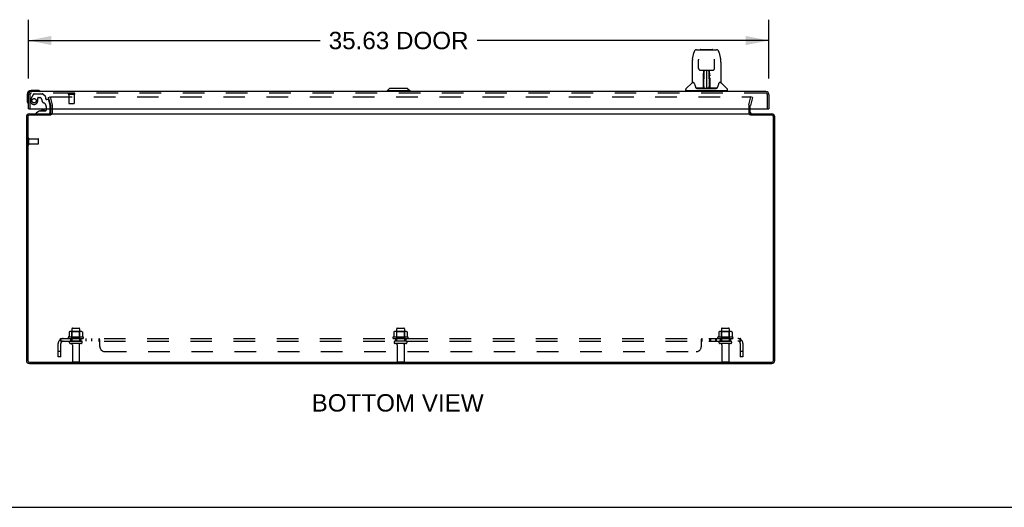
# Model space of a CAD drawing. Header units: inches. Extents: x 0 to 189, y 0 to 122.
# Tile 2 of 13: x 47 to 94, y 0 to 23. Entities that reach past the tile are written whole.
import ezdxf

# ---------------------------------------------------------------- set-up
doc = ezdxf.new("R2010")
doc.units = ezdxf.units.IN
doc.header["$LTSCALE"] = 10.388889
doc.header["$MEASUREMENT"] = 0
doc.linetypes.add('HIDDEN', pattern=[0.2, 0.1, -0.1])
doc.layers.get('0').update_dxf_attribs({"linetype": 'CONTINUOUS'})
for name, color, linetype in [('DEFAULT_2', 8, 'HIDDEN'), ('DIMENSIONS', 7, 'CONTINUOUS'), ('DOOR_ASSEMBLY', 7, 'CONTINUOUS'), ('SUBPANEL', 7, 'CONTINUOUS')]:
    doc.layers.add(name, color=color, linetype=linetype)
doc.styles.get("Standard").update_dxf_attribs({"font": 'arial.ttf'})
doc.dimstyles.new('DIMSTYLE_1', dxfattribs={"dimtxt": 0.833333, "dimasz": 1.111111, "dimexe": 0.09, "dimexo": 0.07, "dimgap": 0.0375, "dimtad": 0, "dimtih": 1, "dimtoh": 1, "dimzin": 4, "dimdsep": 46, "dimtxsty": 'Standard', "dimblk": '_FILLED', "dimblk1": '_FILLED', "dimblk2": '_FILLED', "dimcen": 0.09, "dimadec": 3, "dimazin": 1, "dimtfac": 1, "dimtdec": 3, "dimtofl": 0, "dimtmove": 0, "dimatfit": 3, "dimldrblk": '_FILLED', "dimfxl": 0, "dimtolj": 1, "dimtzin": 4, "dimarcsym": 0})

# ---------------------------------------------------------------- blocks, each defined once
blk = doc.blocks.new('_FILLED')
at = {"color": 0, "linetype": 'ByBlock'}
blk.add_solid([(0, 0), (-1, 0.2), (-1, -0.2)], dxfattribs=at)
blk = doc.blocks.new('*D6')
at = {"layer": 'DIMENSIONS', "color": 2, "linetype": 'Continuous'}
for p, q in [((47.495, 20.609), (47.495, 23.432)), ((83.12, 20.609), (83.12, 23.432)), ((47.495, 22.432), (61.53, 22.432)), ((83.12, 22.432), (69.086, 22.432))]:
    blk.add_line(p, q, dxfattribs=at)
at = {"layer": 'DIMENSIONS', "color": 2, "linetype": 'Continuous', "xscale": 1.1111111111, "yscale": 1.1111111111, "zscale": 1.1111111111, "rotation": 180}
blk.add_blockref('_FILLED', (47.495, 22.432), dxfattribs=at)
at = {"layer": 'DIMENSIONS', "color": 2, "linetype": 'Continuous', "xscale": 1.1111111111, "yscale": 1.1111111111, "zscale": 1.1111111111}
blk.add_blockref('_FILLED', (83.12, 22.432), dxfattribs=at)
at = {"layer": 'DIMENSIONS', "color": 2, "linetype": 'Continuous', "insert": (65.308, 22.849), "char_height": 0.8333, "width": 6.72243, "attachment_point": 2, "line_spacing_factor": 0.9}
blk.add_mtext('35.63 DOOR', dxfattribs=at)

msp = doc.modelspace()

# ---------------------------------------------------------------- linework, layer by layer
at = {"color": 3, "linetype": 'Continuous'}
for p, q in [((48.576, 18.978), (48.576, 19.151)), ((82.226, 18.978), (82.226, 19.151)), ((47.401, 18.763), (47.401, 7.053)), ((47.464, 18.765), (47.464, 7.051)), ((48.573, 18.845), (47.544, 18.845)), ((47.546, 18.908), (48.576, 18.908)), ((48.603, 18.908), (82.199, 18.908)), ((82.226, 18.908), (83.256, 18.908)), ((83.258, 18.845), (82.229, 18.845)), ((83.338, 7.051), (83.338, 18.765)), ((83.401, 7.053), (83.401, 18.763)), ((47.544, 6.971), (83.258, 6.971)), ((47.546, 6.908), (83.256, 6.908))]:
    msp.add_line(p, q, dxfattribs=at)
at = {"color": 7, "linetype": 'Continuous'}
for p, q in [((82.226, 18.847), (82.226, 18.908)), ((0, 0), (188.889, 0))]:
    msp.add_line(p, q, dxfattribs=at)
at = {"color": 3, "linetype": 'Continuous'}
for centre, radius, start, end in [((48.506, 18.978), 0.07, 273.8761, 360), ((82.296, 18.978), 0.07, 180, 266.1239), ((47.546, 18.763), 0.145, 90, 180), ((47.544, 18.765), 0.08, 90, 180), ((83.256, 18.763), 0.145, 0, 90), ((83.258, 18.765), 0.08, 0, 90), ((47.546, 7.053), 0.145, 180, 270), ((47.544, 7.051), 0.08, 180, 270), ((83.256, 7.053), 0.145, 270, 360), ((83.258, 7.051), 0.08, 270, 360)]:
    msp.add_arc(centre, radius, start, end, dxfattribs=at)
at = {"layer": 'DEFAULT_2', "color": 8, "linetype": 'HIDDEN'}
for p, q in [((48.471, 19.701), (48.544, 19.721)), ((48.574, 19.317), (48.471, 19.701)), ((48.544, 19.721), (48.647, 19.336)), ((48.567, 19.721), (82.235, 19.721)), ((82.155, 19.336), (82.258, 19.721)), ((82.33, 19.701), (82.227, 19.317)), ((82.33, 19.701), (82.258, 19.721)), ((48.576, 19.151), (48.576, 19.306)), ((48.651, 18.978), (48.651, 19.306)), ((82.151, 19.306), (82.151, 18.978)), ((82.226, 19.151), (82.226, 19.306)), ((47.476, 17.441), (47.476, 17.725)), ((47.519, 17.441), (47.519, 17.725)), ((47.519, 17.707), (47.966, 17.707)), ((47.976, 17.469), (47.976, 17.697)), ((47.519, 17.459), (47.966, 17.459)), ((49.588, 8.578), (49.588, 7.983)), ((49.618, 8.608), (49.933, 8.608)), ((49.963, 8.578), (49.963, 7.983)), ((65.213, 8.578), (65.213, 7.983)), ((65.243, 8.608), (65.558, 8.608)), ((65.588, 8.578), (65.588, 7.983)), ((80.838, 8.578), (80.838, 7.983)), ((80.868, 8.608), (81.183, 8.608)), ((81.213, 8.578), (81.213, 7.983)), ((50.132, 8.178), (49.42, 8.178)), ((49.442, 8.108), (50.11, 8.108)), ((49.457, 8.423), (49.457, 8.205)), ((50.031, 8.444), (49.52, 8.444)), ((49.592, 8.424), (49.572, 8.444)), ((49.592, 8.128), (49.572, 8.108)), ((49.592, 8.128), (49.592, 8.424)), ((49.959, 8.424), (49.592, 8.424)), ((49.959, 8.128), (49.592, 8.128)), ((49.959, 8.424), (49.979, 8.444)), ((49.959, 8.128), (49.959, 8.424)), ((49.959, 8.128), (49.979, 8.108)), ((50.095, 8.423), (50.095, 8.205)), ((65.757, 8.178), (65.045, 8.178)), ((65.067, 8.108), (65.735, 8.108)), ((65.082, 8.423), (65.082, 8.205)), ((65.656, 8.444), (65.145, 8.444)), ((65.217, 8.424), (65.197, 8.444)), ((65.217, 8.128), (65.197, 8.108)), ((65.584, 8.424), (65.217, 8.424)), ((65.217, 8.128), (65.217, 8.424)), ((65.584, 8.128), (65.217, 8.128)), ((65.584, 8.424), (65.604, 8.444)), ((65.584, 8.128), (65.584, 8.424)), ((65.584, 8.128), (65.604, 8.108)), ((65.72, 8.423), (65.72, 8.205)), ((81.382, 8.178), (80.67, 8.178)), ((80.692, 8.108), (81.36, 8.108)), ((80.707, 8.423), (80.707, 8.205)), ((81.281, 8.444), (80.77, 8.444)), ((80.842, 8.424), (80.822, 8.444)), ((80.842, 8.128), (80.822, 8.108)), ((81.209, 8.424), (80.842, 8.424)), ((80.842, 8.128), (80.842, 8.424)), ((81.209, 8.128), (80.842, 8.128)), ((81.209, 8.424), (81.229, 8.444)), ((81.209, 8.128), (81.209, 8.424)), ((81.209, 8.128), (81.229, 8.108)), ((81.345, 8.423), (81.345, 8.205)), ((50.033, 7.983), (49.518, 7.983)), ((50.033, 7.873), (49.518, 7.873)), ((49.611, 7.811), (49.611, 7.013)), ((49.941, 7.811), (49.941, 7.013)), ((65.658, 7.983), (65.143, 7.983)), ((65.658, 7.873), (65.143, 7.873)), ((65.236, 7.811), (65.236, 7.013)), ((65.566, 7.811), (65.566, 7.013)), ((81.283, 7.983), (80.768, 7.983)), ((81.283, 7.873), (80.768, 7.873)), ((80.861, 7.811), (80.861, 7.013)), ((81.191, 7.811), (81.191, 7.013)), ((49.641, 6.983), (49.911, 6.983)), ((65.266, 6.983), (65.536, 6.983)), ((80.891, 6.983), (81.161, 6.983))]:
    msp.add_line(p, q, dxfattribs=at)
for points in [[(48.552, 19.706), (48.552, 19.707), (48.552, 19.708), (48.552, 19.71), (48.553, 19.711), (48.553, 19.712), (48.554, 19.714), (48.555, 19.715), (48.556, 19.716), (48.557, 19.717), (48.558, 19.718), (48.56, 19.719), (48.561, 19.719), (48.562, 19.72), (48.564, 19.72), (48.565, 19.72), (48.567, 19.721)], [(48.552, 19.703), (48.552, 19.704), (48.552, 19.705), (48.552, 19.706)], [(82.235, 19.721), (82.236, 19.72), (82.238, 19.72), (82.239, 19.72), (82.241, 19.719), (82.242, 19.719), (82.243, 19.718), (82.244, 19.717), (82.245, 19.716), (82.246, 19.715), (82.247, 19.714), (82.248, 19.712), (82.249, 19.711), (82.249, 19.71), (82.249, 19.708), (82.25, 19.707), (82.25, 19.706)], [(82.25, 19.706), (82.25, 19.705), (82.249, 19.704), (82.249, 19.703)], [(49.457, 8.205), (49.457, 8.203), (49.457, 8.202), (49.456, 8.201), (49.456, 8.2), (49.456, 8.2), (49.455, 8.199), (49.455, 8.199), (49.455, 8.198), (49.454, 8.198), (49.454, 8.197), (49.454, 8.197), (49.453, 8.197), (49.453, 8.197), (49.453, 8.196), (49.452, 8.196), (49.452, 8.196), (49.452, 8.196), (49.452, 8.196)], [(49.463, 8.432), (49.461, 8.431), (49.46, 8.43), (49.459, 8.429), (49.458, 8.427), (49.457, 8.426), (49.457, 8.424), (49.457, 8.423)], [(50.089, 8.432), (50.09, 8.431), (50.091, 8.43), (50.093, 8.429), (50.094, 8.427), (50.094, 8.426), (50.095, 8.424), (50.095, 8.423)], [(50.1, 8.196), (50.1, 8.196), (50.099, 8.196), (50.099, 8.196), (50.099, 8.196), (50.099, 8.197), (50.098, 8.197), (50.098, 8.197), (50.098, 8.197), (50.097, 8.198), (50.097, 8.198), (50.097, 8.199), (50.096, 8.199), (50.096, 8.2), (50.096, 8.2), (50.095, 8.201), (50.095, 8.202), (50.095, 8.203), (50.095, 8.205)], [(65.082, 8.205), (65.082, 8.203), (65.082, 8.202), (65.081, 8.201), (65.081, 8.2), (65.081, 8.2), (65.08, 8.199), (65.08, 8.199), (65.08, 8.198), (65.079, 8.198), (65.079, 8.197), (65.079, 8.197), (65.078, 8.197), (65.078, 8.197), (65.078, 8.196), (65.077, 8.196), (65.077, 8.196), (65.077, 8.196), (65.077, 8.196)], [(65.088, 8.432), (65.086, 8.431), (65.085, 8.43), (65.084, 8.429), (65.083, 8.427), (65.082, 8.426), (65.082, 8.424), (65.082, 8.423)], [(65.714, 8.432), (65.715, 8.431), (65.716, 8.43), (65.718, 8.429), (65.719, 8.427), (65.719, 8.426), (65.72, 8.424), (65.72, 8.423)], [(65.725, 8.196), (65.725, 8.196), (65.724, 8.196), (65.724, 8.196), (65.724, 8.196), (65.724, 8.197), (65.723, 8.197), (65.723, 8.197), (65.723, 8.197), (65.722, 8.198), (65.722, 8.198), (65.722, 8.199), (65.721, 8.199), (65.721, 8.2), (65.721, 8.2), (65.72, 8.201), (65.72, 8.202), (65.72, 8.203), (65.72, 8.205)], [(80.707, 8.205), (80.707, 8.203), (80.707, 8.202), (80.706, 8.201), (80.706, 8.2), (80.706, 8.2), (80.705, 8.199), (80.705, 8.199), (80.705, 8.198), (80.704, 8.198), (80.704, 8.197), (80.704, 8.197), (80.703, 8.197), (80.703, 8.197), (80.703, 8.196), (80.702, 8.196), (80.702, 8.196), (80.702, 8.196), (80.702, 8.196)], [(80.713, 8.432), (80.711, 8.431), (80.71, 8.43), (80.709, 8.429), (80.708, 8.427), (80.707, 8.426), (80.707, 8.424), (80.707, 8.423)], [(81.339, 8.432), (81.34, 8.431), (81.341, 8.43), (81.343, 8.429), (81.344, 8.427), (81.344, 8.426), (81.345, 8.424), (81.345, 8.423)], [(81.35, 8.196), (81.35, 8.196), (81.349, 8.196), (81.349, 8.196), (81.349, 8.196), (81.349, 8.197), (81.348, 8.197), (81.348, 8.197), (81.348, 8.197), (81.347, 8.198), (81.347, 8.198), (81.347, 8.199), (81.346, 8.199), (81.346, 8.2), (81.346, 8.2), (81.345, 8.201), (81.345, 8.202), (81.345, 8.203), (81.345, 8.205)]]:
    msp.add_lwpolyline(points, dxfattribs=at)
for centre, radius, start, end in [((48.536, 19.306), 0.04, 0, 15), ((48.506, 18.978), 0.145, 308.7549, 360), ((48.536, 19.306), 0.115, 0, 15), ((82.266, 19.306), 0.115, 165, 180), ((82.296, 18.978), 0.145, 180, 231.2451), ((82.266, 19.306), 0.04, 165, 180), ((47.497, 17.725), 0.0215, 360, 180), ((47.966, 17.697), 0.01, 360, 90), ((47.497, 17.441), 0.0215, 180, 0), ((47.966, 17.469), 0.01, 270, 0), ((49.618, 8.578), 0.03, 90, 180), ((49.933, 8.578), 0.03, 0, 90), ((65.243, 8.578), 0.03, 90, 180), ((65.558, 8.578), 0.03, 0, 90), ((80.868, 8.578), 0.03, 90, 180), ((81.183, 8.578), 0.03, 0, 90), ((49.442, 8.146), 0.0384, 124.4497, 270), ((49.776, 7.578), 0.698, 117.6814, 120.6631), ((49.52, 8.303), 0.141, 90, 113.95), ((50.031, 8.303), 0.141, 66.05, 90), ((49.776, 7.578), 0.698, 59.3369, 62.3186), ((50.11, 8.146), 0.0384, 270, 55.5503), ((65.067, 8.146), 0.0384, 124.4497, 270), ((65.401, 7.578), 0.698, 117.6814, 120.6631), ((65.145, 8.303), 0.141, 90, 113.95), ((65.656, 8.303), 0.141, 66.05, 90), ((65.401, 7.578), 0.698, 59.3369, 62.3186), ((65.735, 8.146), 0.0384, 270, 55.5503), ((80.692, 8.146), 0.0384, 124.4497, 270), ((81.026, 7.578), 0.698, 117.6814, 120.6631), ((80.77, 8.303), 0.141, 90, 113.95), ((81.281, 8.303), 0.141, 66.05, 90), ((81.026, 7.578), 0.698, 59.3369, 62.3186), ((81.36, 8.146), 0.0384, 270, 55.5503), ((49.518, 7.928), 0.055, 90, 270), ((49.548, 7.811), 0.0625, 0, 90), ((50.003, 7.811), 0.0625, 90, 180), ((50.033, 7.928), 0.055, 270, 90), ((65.143, 7.928), 0.055, 90, 270), ((65.173, 7.811), 0.0625, 0, 90), ((65.628, 7.811), 0.0625, 90, 180), ((65.658, 7.928), 0.055, 270, 90), ((80.768, 7.928), 0.055, 90, 270), ((80.798, 7.811), 0.0625, 0, 90), ((81.253, 7.811), 0.0625, 90, 180), ((81.283, 7.928), 0.055, 270, 90), ((49.641, 7.013), 0.03, 180, 270), ((49.911, 7.013), 0.03, 270, 360), ((65.266, 7.013), 0.03, 180, 270), ((65.536, 7.013), 0.03, 270, 360), ((80.891, 7.013), 0.03, 180, 270), ((81.161, 7.013), 0.03, 270, 360)]:
    msp.add_arc(centre, radius, start, end, dxfattribs=at)
at = {"layer": 'DOOR_ASSEMBLY', "color": 7, "linetype": 'Continuous'}
for p, q in [((79.446, 21.532), (79.511, 21.837)), ((79.511, 21.837), (79.511, 21.837)), ((79.636, 21.992), (80.605, 21.992)), ((79.827, 21.999), (80.414, 21.999)), ((80.729, 21.837), (80.794, 21.532)), ((79.431, 21.388), (79.431, 20.425)), ((79.431, 21.388), (79.431, 21.388)), ((79.732, 21.527), (79.733, 21.523)), ((79.733, 21.523), (79.733, 21.519)), ((79.733, 21.519), (79.733, 21.513)), ((79.733, 21.513), (79.733, 21.503)), ((79.74, 21.085), (79.733, 21.503)), ((80.5, 21.085), (80.508, 21.505)), ((80.508, 21.514), (80.508, 21.519)), ((80.508, 21.505), (80.508, 21.514)), ((80.809, 21.388), (80.809, 20.425)), ((79.82, 21.007), (79.881, 21.007)), ((79.921, 21.008), (80.319, 21.008)), ((79.981, 21.008), (79.978, 20.654)), ((79.978, 20.843), (79.978, 20.807)), ((79.983, 20.149), (79.998, 21.008)), ((80.006, 21.008), (80.006, 21.004)), ((80.006, 21.004), (80.006, 20.955)), ((80.12, 21.008), (80.12, 20.137)), ((80.235, 20.955), (80.234, 21.008)), ((80.258, 20.149), (80.243, 21.008)), ((80.263, 20.654), (80.26, 21.008)), ((80.36, 21.007), (80.42, 21.007)), ((79.423, 20.4), (79.128, 20.106)), ((79.5, 20.417), (79.439, 20.417)), ((79.444, 20.409), (79.505, 20.409)), ((79.503, 20.413), (79.503, 20.413)), ((79.966, 20.161), (79.969, 20.482)), ((79.976, 20.456), (79.969, 20.456)), ((79.97, 20.804), (79.97, 20.838)), ((79.97, 20.767), (79.97, 20.804)), ((79.97, 20.729), (79.97, 20.767)), ((79.973, 20.161), (79.976, 20.456)), ((79.977, 20.654), (79.978, 20.729)), ((79.978, 20.654), (79.977, 20.633)), ((79.977, 20.633), (79.977, 20.625)), ((79.977, 20.625), (79.979, 20.625)), ((79.978, 20.807), (79.978, 20.769)), ((79.978, 20.769), (79.978, 20.729)), ((79.979, 20.625), (79.978, 20.549)), ((79.978, 20.549), (79.978, 20.549)), ((79.978, 20.538), (79.978, 20.549)), ((79.981, 20.541), (79.978, 20.541)), ((79.978, 20.539), (79.987, 20.539)), ((79.978, 20.533), (79.978, 20.538)), ((79.978, 20.531), (79.978, 20.533)), ((79.978, 20.53), (79.978, 20.531)), ((79.978, 20.531), (79.978, 20.531)), ((79.978, 20.53), (79.978, 20.53)), ((79.994, 20.77), (79.979, 20.77)), ((79.979, 20.765), (79.993, 20.765)), ((79.979, 20.294), (79.979, 20.529)), ((80.262, 20.77), (80.247, 20.77)), ((80.247, 20.765), (80.262, 20.765)), ((80.254, 20.539), (80.262, 20.539)), ((80.262, 20.541), (80.26, 20.541)), ((80.261, 20.625), (80.262, 20.549)), ((80.262, 20.549), (80.262, 20.547)), ((80.262, 20.547), (80.262, 20.535)), ((80.262, 20.535), (80.262, 20.532)), ((80.262, 20.532), (80.262, 20.531)), ((80.262, 20.294), (80.262, 20.529)), ((80.263, 20.749), (80.263, 20.788)), ((80.264, 20.654), (80.263, 20.749)), ((80.263, 20.633), (80.263, 20.654)), ((80.263, 20.625), (80.263, 20.633)), ((80.264, 20.635), (80.264, 20.644)), ((80.264, 20.606), (80.264, 20.635)), ((80.27, 20.804), (80.271, 20.767)), ((80.271, 20.767), (80.271, 20.729)), ((80.733, 20.406), (80.737, 20.413)), ((80.735, 20.409), (80.797, 20.409)), ((80.737, 20.413), (80.737, 20.413)), ((80.801, 20.417), (80.741, 20.417)), ((80.741, 20.417), (80.741, 20.417)), ((80.818, 20.4), (81.113, 20.106)), ((47.925, 20.036), (47.635, 20.036)), ((47.963, 20.033), (47.925, 20.036)), ((64.875, 20.133), (64.757, 20.015)), ((64.757, 20.015), (64.757, 19.976)), ((65.859, 20.015), (64.757, 20.015)), ((65.741, 20.133), (64.875, 20.133)), ((65.741, 20.133), (65.859, 20.015)), ((65.859, 20.015), (65.859, 19.976)), ((79.116, 20.023), (79.116, 20.078)), ((81.116, 20.015), (79.124, 20.015)), ((79.175, 20.015), (79.175, 19.976)), ((79.967, 20.141), (79.634, 20.141)), ((79.656, 20.133), (80.585, 20.133)), ((79.969, 20.141), (79.967, 20.141)), ((79.972, 20.143), (79.972, 20.141)), ((79.976, 20.179), (79.977, 20.202)), ((79.976, 20.163), (79.976, 20.179)), ((79.976, 20.173), (79.977, 20.149)), ((79.976, 20.156), (79.976, 20.163)), ((79.976, 20.154), (79.976, 20.156)), ((79.976, 20.153), (79.976, 20.154)), ((79.976, 20.152), (79.976, 20.153)), ((79.976, 20.151), (79.976, 20.152)), ((79.977, 20.202), (79.979, 20.294)), ((79.982, 20.138), (79.986, 20.135)), ((79.993, 20.216), (79.984, 20.216)), ((79.986, 20.141), (79.985, 20.141)), ((79.993, 20.216), (79.991, 20.14)), ((79.991, 20.14), (80.12, 20.137)), ((80.249, 20.14), (80.12, 20.137)), ((80.257, 20.216), (80.248, 20.216)), ((80.249, 20.14), (80.248, 20.216)), ((80.256, 20.141), (80.254, 20.141)), ((80.262, 20.294), (80.264, 20.202)), ((80.264, 20.202), (80.264, 20.199)), ((80.264, 20.199), (80.264, 20.177)), ((80.264, 20.177), (80.264, 20.162)), ((80.264, 20.149), (80.264, 20.173)), ((80.264, 20.162), (80.265, 20.16)), ((80.264, 20.149), (80.264, 20.147)), ((80.265, 20.16), (80.265, 20.157)), ((80.265, 20.157), (80.265, 20.155)), ((80.265, 20.155), (80.265, 20.153)), ((80.265, 20.153), (80.265, 20.152)), ((80.265, 20.152), (80.265, 20.151)), ((80.265, 20.151), (80.265, 20.151)), ((80.268, 20.143), (80.269, 20.143)), ((80.268, 20.141), (80.268, 20.143)), ((80.27, 20.136), (80.271, 20.137)), ((80.606, 20.141), (80.273, 20.141)), ((81.065, 20.015), (81.065, 19.976)), ((81.124, 20.023), (81.124, 20.078)), ((47.435, 19.836), (47.435, 19.547)), ((47.435, 19.547), (47.438, 19.509)), ((47.523, 19.151), (47.495, 19.151)), ((48.039, 19.046), (47.869, 18.947)), ((47.869, 18.908), (47.869, 18.947)), ((48.039, 19.046), (48.321, 19.046)), ((48.203, 19.063), (48.133, 19.063)), ((48.273, 19.063), (48.203, 19.063)), ((48.203, 19.063), (48.203, 19.063)), ((48.353, 19.151), (48.353, 19.078)), ((48.538, 18.987), (48.538, 19.151)), ((83.092, 19.151), (83.12, 19.151))]:
    msp.add_line(p, q, dxfattribs=at)
at = {"layer": 'DOOR_ASSEMBLY', "color": 3, "linetype": 'Continuous'}
for p, q in [((82.975, 19.976), (47.64, 19.976)), ((47.495, 19.151), (47.495, 19.831)), ((83.12, 19.831), (83.12, 19.151)), ((47.523, 19.151), (83.092, 19.151))]:
    msp.add_line(p, q, dxfattribs=at)
at = {"layer": 'DOOR_ASSEMBLY', "color": 8, "linetype": 'HIDDEN'}
for p, q in [((82.975, 19.901), (47.64, 19.901)), ((47.57, 19.831), (47.57, 19.151)), ((47.747, 19.852), (47.617, 19.627)), ((47.782, 19.872), (48.167, 19.872)), ((47.947, 19.538), (47.947, 19.671)), ((47.963, 19.687), (48.047, 19.687)), ((48.317, 19.739), (48.196, 19.861)), ((48.321, 19.728), (48.321, 19.656)), ((48.434, 19.597), (48.381, 19.597)), ((48.464, 19.574), (48.534, 19.314)), ((49.428, 19.858), (49.712, 19.858)), ((49.446, 19.858), (49.446, 19.411)), ((49.694, 19.858), (49.694, 19.411)), ((83.045, 19.151), (83.045, 19.831)), ((48.353, 19.259), (48.353, 19.151)), ((48.538, 19.151), (48.538, 19.282)), ((49.456, 19.401), (49.684, 19.401)), ((47.869, 18.908), (48.459, 18.908))]:
    msp.add_line(p, q, dxfattribs=at)
at = {"layer": 'DOOR_ASSEMBLY', "color": 7, "linetype": 'Continuous'}
for points in [[(79.636, 21.992), (79.632, 21.992), (79.619, 21.99), (79.606, 21.987), (79.594, 21.982), (79.582, 21.975), (79.572, 21.967), (79.563, 21.958), (79.555, 21.948), (79.548, 21.938), (79.541, 21.926), (79.535, 21.914), (79.529, 21.9), (79.524, 21.885), (79.519, 21.869), (79.514, 21.85), (79.511, 21.837)], [(80.729, 21.837), (80.726, 21.85), (80.721, 21.869), (80.716, 21.886), (80.711, 21.901), (80.705, 21.914), (80.699, 21.927), (80.693, 21.938), (80.685, 21.949), (80.677, 21.959), (80.668, 21.967), (80.658, 21.975), (80.646, 21.982), (80.634, 21.987), (80.621, 21.99), (80.608, 21.992), (80.605, 21.992)], [(79.446, 21.532), (79.441, 21.501), (79.435, 21.461), (79.432, 21.422), (79.431, 21.388)], [(79.732, 21.531), (79.732, 21.531), (79.732, 21.531), (79.732, 21.53), (79.732, 21.53), (79.732, 21.529), (79.732, 21.527)], [(80.508, 21.519), (80.508, 21.524), (80.508, 21.526), (80.508, 21.527), (80.508, 21.529), (80.508, 21.53), (80.508, 21.531), (80.508, 21.531)], [(80.809, 21.388), (80.808, 21.422), (80.805, 21.462), (80.8, 21.502), (80.794, 21.532)], [(79.74, 21.085), (79.741, 21.078), (79.743, 21.068), (79.746, 21.057), (79.751, 21.047), (79.757, 21.038), (79.765, 21.029), (79.774, 21.022), (79.783, 21.016), (79.793, 21.012), (79.804, 21.009), (79.815, 21.008), (79.819, 21.007)], [(79.881, 21.007), (79.89, 21.008), (79.901, 21.008), (79.912, 21.008), (79.921, 21.008)], [(79.978, 20.874), (79.978, 20.872), (79.977, 20.871), (79.976, 20.87), (79.974, 20.869), (79.972, 20.868), (79.97, 20.868)], [(79.97, 20.838), (79.97, 20.854), (79.97, 20.868)], [(79.978, 20.874), (79.978, 20.859), (79.978, 20.843)], [(80.263, 20.788), (80.262, 20.826), (80.262, 20.843), (80.262, 20.859), (80.262, 20.874)], [(80.27, 20.868), (80.27, 20.854), (80.27, 20.838), (80.27, 20.804)], [(80.319, 21.008), (80.328, 21.008), (80.339, 21.008), (80.35, 21.008), (80.359, 21.007)], [(80.421, 21.007), (80.427, 21.008), (80.438, 21.009), (80.449, 21.012), (80.459, 21.017), (80.468, 21.023), (80.477, 21.03), (80.484, 21.039), (80.49, 21.048), (80.495, 21.058), (80.498, 21.069), (80.5, 21.08), (80.5, 21.085)], [(79.499, 20.417), (79.499, 20.417), (79.499, 20.417), (79.5, 20.417)], [(79.5, 20.417), (79.5, 20.417), (79.501, 20.416), (79.502, 20.415), (79.502, 20.414)], [(79.502, 20.414), (79.502, 20.415), (79.501, 20.416), (79.501, 20.416), (79.501, 20.417), (79.501, 20.417)], [(79.508, 20.409), (79.507, 20.41), (79.505, 20.411), (79.504, 20.412), (79.503, 20.413), (79.502, 20.414)], [(79.502, 20.414), (79.503, 20.414), (79.503, 20.413)], [(79.503, 20.413), (79.507, 20.406), (79.521, 20.378), (79.536, 20.342), (79.551, 20.3), (79.567, 20.252), (79.582, 20.205)], [(79.969, 20.482), (79.969, 20.508), (79.969, 20.533), (79.969, 20.558), (79.969, 20.58), (79.97, 20.602), (79.97, 20.621), (79.97, 20.638)], [(79.977, 20.633), (79.978, 20.633), (79.979, 20.629), (79.979, 20.626)], [(79.978, 20.53), (79.978, 20.53), (79.978, 20.53)], [(80.261, 20.625), (80.262, 20.629), (80.263, 20.633), (80.263, 20.633)], [(80.262, 20.531), (80.262, 20.53), (80.262, 20.53), (80.262, 20.53)], [(80.264, 20.51), (80.264, 20.536), (80.264, 20.561), (80.264, 20.585), (80.264, 20.606)], [(80.267, 20.161), (80.264, 20.483), (80.264, 20.51)], [(80.271, 20.638), (80.271, 20.621), (80.271, 20.602), (80.271, 20.58), (80.271, 20.558), (80.271, 20.533), (80.271, 20.508), (80.272, 20.482), (80.274, 20.161)], [(80.659, 20.205), (80.673, 20.251), (80.689, 20.298), (80.704, 20.341), (80.719, 20.377), (80.733, 20.406)], [(80.738, 20.414), (80.737, 20.413), (80.736, 20.412), (80.735, 20.411), (80.734, 20.41), (80.732, 20.409)], [(80.737, 20.413), (80.738, 20.414), (80.738, 20.414)], [(80.738, 20.414), (80.739, 20.415), (80.74, 20.416), (80.74, 20.417), (80.741, 20.417)], [(80.739, 20.417), (80.74, 20.417), (80.74, 20.416), (80.739, 20.416), (80.739, 20.415), (80.738, 20.414)], [(79.582, 20.205), (79.584, 20.196), (79.589, 20.184), (79.594, 20.173), (79.599, 20.164), (79.605, 20.157)], [(79.605, 20.157), (79.61, 20.151), (79.617, 20.146), (79.624, 20.143), (79.632, 20.141), (79.634, 20.141)], [(79.969, 20.138), (79.968, 20.138), (79.968, 20.138), (79.967, 20.138), (79.967, 20.137), (79.966, 20.137), (79.965, 20.136)], [(79.966, 20.141), (79.968, 20.142), (79.969, 20.142), (79.971, 20.144), (79.972, 20.145), (79.973, 20.147), (79.973, 20.149)], [(79.975, 20.149), (79.975, 20.147), (79.974, 20.145), (79.973, 20.144), (79.972, 20.142), (79.97, 20.142), (79.969, 20.141)], [(79.969, 20.141), (79.97, 20.142), (79.971, 20.142), (79.972, 20.143)], [(79.97, 20.137), (79.97, 20.138), (79.97, 20.138), (79.969, 20.138), (79.969, 20.138), (79.969, 20.138), (79.969, 20.138)], [(79.972, 20.143), (79.973, 20.144), (79.974, 20.145), (79.975, 20.146), (79.975, 20.147), (79.975, 20.147), (79.975, 20.148), (79.975, 20.148), (79.975, 20.148), (79.975, 20.149), (79.975, 20.149), (79.975, 20.149), (79.975, 20.149), (79.975, 20.15), (79.976, 20.15), (79.976, 20.15), (79.976, 20.15), (79.976, 20.151)], [(79.973, 20.142), (79.974, 20.144), (79.975, 20.145)], [(79.975, 20.145), (79.976, 20.147), (79.977, 20.149)], [(79.975, 20.145), (79.975, 20.145), (79.976, 20.143), (79.978, 20.142), (79.979, 20.141), (79.981, 20.139), (79.982, 20.138)], [(79.982, 20.142), (79.981, 20.142), (79.98, 20.143), (79.979, 20.143), (79.978, 20.144), (79.977, 20.145), (79.977, 20.146), (79.976, 20.146), (79.976, 20.147)], [(79.985, 20.141), (79.985, 20.141), (79.984, 20.141), (79.983, 20.142), (79.982, 20.142)], [(79.986, 20.135), (79.987, 20.134), (79.987, 20.133)], [(80.253, 20.133), (80.253, 20.134), (80.255, 20.135), (80.259, 20.138)], [(80.258, 20.142), (80.257, 20.141), (80.256, 20.141)], [(80.265, 20.147), (80.264, 20.146), (80.263, 20.145), (80.263, 20.144), (80.262, 20.143), (80.26, 20.143), (80.259, 20.142), (80.258, 20.142)], [(80.259, 20.138), (80.26, 20.139), (80.261, 20.14), (80.262, 20.141), (80.263, 20.142), (80.264, 20.143), (80.265, 20.144), (80.265, 20.145), (80.265, 20.145)], [(80.264, 20.147), (80.265, 20.145), (80.266, 20.144), (80.268, 20.142), (80.268, 20.142)], [(80.265, 20.151), (80.265, 20.15), (80.265, 20.15), (80.265, 20.15), (80.265, 20.149), (80.265, 20.149), (80.265, 20.149), (80.265, 20.149), (80.265, 20.148), (80.265, 20.148), (80.265, 20.148), (80.265, 20.147), (80.266, 20.146), (80.266, 20.145), (80.267, 20.144), (80.268, 20.143)], [(80.267, 20.149), (80.267, 20.147), (80.268, 20.145), (80.269, 20.144), (80.271, 20.142), (80.273, 20.142), (80.275, 20.141)], [(80.269, 20.143), (80.27, 20.142), (80.271, 20.142)], [(80.27, 20.136), (80.27, 20.135), (80.27, 20.135), (80.27, 20.135), (80.27, 20.135), (80.271, 20.135), (80.271, 20.135), (80.272, 20.135), (80.273, 20.135), (80.273, 20.135), (80.274, 20.136), (80.275, 20.136), (80.275, 20.136)], [(80.271, 20.142), (80.273, 20.141), (80.273, 20.141)], [(80.606, 20.141), (80.608, 20.141), (80.616, 20.143), (80.623, 20.146), (80.63, 20.151), (80.636, 20.157)], [(80.636, 20.157), (80.641, 20.164), (80.646, 20.173), (80.651, 20.183), (80.656, 20.196), (80.659, 20.205)]]:
    msp.add_lwpolyline(points, dxfattribs=at)
at = {"layer": 'DOOR_ASSEMBLY', "color": 8, "linetype": 'HIDDEN'}
msp.add_circle((47.77, 19.538), 0.102, dxfattribs=at)
at = {"layer": 'DOOR_ASSEMBLY', "color": 7, "linetype": 'Continuous'}
for centre, radius, start, end in [((79.827, 21.979), 0.0197, 90, 139.7821), ((80.414, 21.979), 0.0197, 40.2179, 90), ((79.444, 20.38), 0.0295, 90, 135), ((79.439, 20.425), 0.00787, 180, 270), ((79.981, 20.533), 0.00886, 359, 89), ((80.26, 20.533), 0.00886, 91, 181), ((80.797, 20.38), 0.0295, 45, 90), ((80.801, 20.425), 0.00787, 270, 360), ((47.635, 19.836), 0.2, 90, 180), ((47.635, 19.836), 0.14, 90, 180), ((47.925, 19.786), 0.25, 59.1101, 90), ((48.045, 19.991), 0.015, 270, 353.6204), ((48.045, 19.988), 0.015, 6.3796, 59.1101), ((79.156, 20.078), 0.0394, 135, 180), ((79.124, 20.023), 0.00787, 180, 270), ((79.98, 20.141), 0.00787, 182, 258.8671), ((79.992, 20.148), 0.00886, 179, 269), ((79.992, 20.148), 0.00886, 179.0026, 257.5816), ((80.249, 20.148), 0.00886, 271, 1), ((80.26, 20.141), 0.00787, 281.1329, 358), ((81.085, 20.078), 0.0394, 0, 45), ((81.116, 20.023), 0.00787, 270, 360), ((47.685, 19.547), 0.25, 180, 210.8899), ((47.48, 19.426), 0.015, 276.3796, 360), ((47.484, 19.426), 0.015, 210.8899, 263.6204), ((48.133, 18.973), 0.09, 90, 125.4682), ((48.273, 18.973), 0.09, 54.7746, 90), ((48.321, 19.078), 0.0317, 270, 360), ((48.459, 18.987), 0.0787, 270, 360)]:
    msp.add_arc(centre, radius, start, end, dxfattribs=at)
at = {"layer": 'DOOR_ASSEMBLY', "color": 3, "linetype": 'Continuous'}
for centre, start, end in [((47.64, 19.831), 90, 180), ((82.975, 19.831), 0, 90)]:
    msp.add_arc(centre, 0.145, start, end, dxfattribs=at)
at = {"layer": 'DOOR_ASSEMBLY', "color": 8, "linetype": 'HIDDEN'}
for centre, radius, start, end in [((47.64, 19.831), 0.07, 90, 180), ((49.428, 19.879), 0.0215, 90, 270), ((49.712, 19.879), 0.0215, 270, 90), ((82.975, 19.831), 0.07, 0, 90), ((47.77, 19.538), 0.177, 150, 360), ((47.782, 19.832), 0.04, 90, 150), ((47.963, 19.671), 0.0156, 90, 180), ((48.047, 19.597), 0.09, 0, 90), ((48.321, 19.597), 0.185, 180, 245.2678), ((48.167, 19.832), 0.04, 45, 90), ((48.166, 19.259), 0.188, 0, 65.2678), ((48.306, 19.728), 0.0156, 0, 45), ((48.381, 19.656), 0.0591, 180, 270), ((48.434, 19.566), 0.0312, 15, 90), ((48.413, 19.282), 0.125, 0, 15), ((49.456, 19.411), 0.01, 180, 270), ((49.684, 19.411), 0.01, 270, 360)]:
    msp.add_arc(centre, radius, start, end, dxfattribs=at)
at = {"layer": 'SUBPANEL', "color": 8, "linetype": 'HIDDEN'}
for p, q in [((49.018, 8.054), (49.098, 7.958)), ((49.057, 7.983), (49.057, 8.108)), ((49.057, 8.108), (81.745, 8.108)), ((49.526, 8.108), (49.526, 7.983)), ((50.026, 8.108), (50.026, 7.983)), ((50.254, 8.108), (50.254, 7.983)), ((50.535, 8.108), (50.535, 7.983)), ((50.897, 7.983), (50.897, 8.108)), ((50.915, 8.089), (50.913, 8.092)), ((50.921, 8.075), (50.918, 8.082)), ((50.927, 8.061), (50.926, 8.064)), ((50.929, 8.058), (50.927, 8.061)), ((50.93, 8.056), (50.929, 8.058)), ((50.932, 8.054), (50.93, 8.056)), ((50.932, 7.733), (50.932, 8.054)), ((65.151, 8.108), (65.151, 7.983)), ((65.651, 8.108), (65.651, 7.983)), ((79.87, 8.054), (79.871, 8.056)), ((79.87, 7.733), (79.87, 8.054)), ((79.871, 8.056), (79.873, 8.058)), ((79.887, 8.089), (79.888, 8.092)), ((79.904, 8.108), (79.905, 8.108)), ((79.905, 7.983), (79.905, 8.108)), ((80.267, 8.108), (80.267, 7.983)), ((80.305, 8.108), (80.305, 7.983)), ((80.548, 8.108), (80.548, 7.983)), ((80.586, 8.108), (80.586, 7.983)), ((80.776, 8.108), (80.776, 7.983)), ((81.276, 8.108), (81.276, 7.983)), ((81.783, 8.054), (81.704, 7.958)), ((81.745, 7.983), (81.745, 8.108)), ((48.932, 7.233), (48.932, 7.871)), ((49.057, 7.983), (81.745, 7.983)), ((49.057, 7.233), (49.057, 7.871)), ((50.898, 7.983), (50.897, 7.983)), ((50.912, 7.969), (50.91, 7.972)), ((50.921, 7.959), (50.919, 7.96)), ((50.924, 7.958), (50.922, 7.958)), ((79.879, 7.958), (79.881, 7.959)), ((79.888, 7.967), (79.889, 7.969)), ((79.889, 7.969), (79.892, 7.972)), ((81.724, 7.983), (81.725, 7.983)), ((81.739, 8.017), (81.738, 8.016)), ((81.738, 8.016), (81.738, 8.014)), ((81.74, 8.021), (81.739, 8.019)), ((81.739, 8.019), (81.739, 8.017)), ((81.741, 8.024), (81.74, 8.022)), ((81.74, 8.022), (81.74, 8.021)), ((81.742, 8.028), (81.741, 8.026)), ((81.741, 8.026), (81.741, 8.025)), ((81.741, 8.025), (81.741, 8.024)), ((81.742, 8.029), (81.742, 8.028)), ((81.745, 7.871), (81.745, 7.233)), ((81.87, 7.871), (81.87, 7.233)), ((49.057, 7.483), (48.932, 7.483)), ((49.057, 7.233), (48.932, 7.233)), ((51.182, 7.483), (79.62, 7.483)), ((81.87, 7.483), (81.745, 7.483)), ((81.87, 7.233), (81.745, 7.233))]:
    msp.add_line(p, q, dxfattribs=at)
for points in [[(49.018, 8.054), (49.021, 8.056), (49.023, 8.058), (49.025, 8.061), (49.027, 8.064), (49.029, 8.068), (49.03, 8.071), (49.032, 8.075), (49.034, 8.078)], [(49.034, 8.078), (49.037, 8.085), (49.038, 8.089), (49.04, 8.092), (49.041, 8.095), (49.043, 8.098), (49.045, 8.1), (49.047, 8.103), (49.049, 8.105), (49.05, 8.106), (49.052, 8.107), (49.054, 8.108), (49.056, 8.108), (49.057, 8.108)], [(50.908, 8.1), (50.907, 8.103), (50.905, 8.105), (50.903, 8.106), (50.901, 8.107), (50.9, 8.108), (50.898, 8.108), (50.897, 8.108)], [(50.901, 8.107), (50.9, 8.108), (50.898, 8.108), (50.897, 8.108)], [(50.913, 8.092), (50.912, 8.095), (50.91, 8.098), (50.908, 8.1), (50.907, 8.103), (50.905, 8.105)], [(50.918, 8.082), (50.917, 8.085), (50.915, 8.089)], [(50.926, 8.064), (50.924, 8.068), (50.923, 8.071), (50.921, 8.075)], [(79.873, 8.058), (79.874, 8.061), (79.876, 8.064)], [(79.876, 8.064), (79.877, 8.068), (79.879, 8.071), (79.88, 8.075)], [(79.88, 8.075), (79.883, 8.082), (79.885, 8.085), (79.887, 8.089)], [(79.888, 8.092), (79.89, 8.095), (79.891, 8.098), (79.893, 8.1), (79.895, 8.103)], [(79.893, 8.1), (79.895, 8.103), (79.897, 8.105), (79.899, 8.106), (79.9, 8.107), (79.902, 8.108), (79.904, 8.108), (79.905, 8.108)], [(79.897, 8.105), (79.899, 8.106), (79.9, 8.107), (79.902, 8.108)], [(81.765, 8.085), (81.763, 8.089), (81.762, 8.092), (81.76, 8.095), (81.759, 8.098), (81.757, 8.1), (81.755, 8.103), (81.753, 8.105), (81.751, 8.106), (81.749, 8.107), (81.748, 8.108), (81.746, 8.108), (81.745, 8.108)], [(81.783, 8.054), (81.781, 8.056), (81.779, 8.058), (81.777, 8.061), (81.775, 8.064), (81.773, 8.068), (81.771, 8.071), (81.769, 8.075), (81.768, 8.078), (81.765, 8.085)], [(49.08, 7.979), (49.08, 7.979), (49.08, 7.979), (49.08, 7.979), (49.08, 7.98), (49.079, 7.98), (49.079, 7.981), (49.079, 7.981), (49.078, 7.981), (49.078, 7.982), (49.078, 7.983), (49.078, 7.983), (49.077, 7.984), (49.077, 7.984), (49.077, 7.985), (49.076, 7.985), (49.076, 7.986), (49.076, 7.987), (49.075, 7.987), (49.075, 7.988), (49.075, 7.989), (49.074, 7.989), (49.074, 7.99), (49.074, 7.991), (49.073, 7.991), (49.073, 7.992), (49.073, 7.993), (49.072, 7.994), (49.072, 7.994), (49.071, 7.995), (49.071, 7.996), (49.071, 7.997), (49.07, 7.997), (49.07, 7.998), (49.07, 7.999), (49.069, 8), (49.069, 8.001), (49.069, 8.002), (49.068, 8.002), (49.068, 8.003), (49.068, 8.004), (49.067, 8.005), (49.067, 8.006), (49.067, 8.007), (49.066, 8.008), (49.066, 8.009), (49.065, 8.01), (49.065, 8.011), (49.065, 8.012), (49.064, 8.013), (49.064, 8.014), (49.064, 8.015), (49.063, 8.016), (49.063, 8.017), (49.063, 8.018), (49.062, 8.019), (49.062, 8.02), (49.062, 8.021), (49.061, 8.022), (49.061, 8.023), (49.061, 8.024), (49.061, 8.025), (49.06, 8.026), (49.06, 8.027), (49.06, 8.028), (49.059, 8.029), (49.059, 8.03), (49.059, 8.031), (49.059, 8.032), (49.059, 8.033), (49.058, 8.034), (49.058, 8.035), (49.058, 8.036), (49.058, 8.037), (49.058, 8.037), (49.058, 8.038), (49.057, 8.039), (49.057, 8.04), (49.057, 8.041), (49.057, 8.041), (49.057, 8.042), (49.057, 8.042), (49.057, 8.042), (49.057, 8.043)], [(49.057, 8.043), (49.057, 8.043), (49.057, 8.043)], [(49.057, 8.043), (49.057, 8.043), (49.057, 8.042), (49.057, 8.042), (49.057, 8.042), (49.057, 8.041), (49.057, 8.041), (49.057, 8.04), (49.057, 8.039)], [(49.085, 7.965), (49.081, 7.969), (49.079, 7.971), (49.076, 7.972), (49.074, 7.974), (49.072, 7.976), (49.069, 7.978), (49.067, 7.98), (49.065, 7.981), (49.063, 7.982), (49.061, 7.983), (49.059, 7.983), (49.057, 7.983)], [(49.077, 7.983), (49.077, 7.982), (49.078, 7.982), (49.078, 7.982), (49.078, 7.981), (49.079, 7.981), (49.079, 7.98), (49.079, 7.98), (49.08, 7.98), (49.08, 7.979), (49.08, 7.979), (49.08, 7.979), (49.08, 7.979)], [(49.098, 7.958), (49.097, 7.957), (49.096, 7.957), (49.096, 7.957), (49.095, 7.957), (49.094, 7.958), (49.092, 7.958), (49.091, 7.959), (49.09, 7.96), (49.088, 7.962), (49.086, 7.963), (49.085, 7.965)], [(50.905, 7.978), (50.904, 7.98), (50.902, 7.981), (50.901, 7.982), (50.899, 7.983), (50.898, 7.983), (50.897, 7.983)], [(50.902, 7.981), (50.901, 7.982), (50.899, 7.983)], [(50.91, 7.972), (50.908, 7.974), (50.907, 7.976), (50.905, 7.978)], [(50.918, 7.962), (50.916, 7.963), (50.915, 7.965), (50.914, 7.967), (50.912, 7.969)], [(50.932, 7.958), (50.93, 7.957), (50.929, 7.957), (50.927, 7.957), (50.925, 7.957), (50.924, 7.958), (50.922, 7.958), (50.921, 7.959), (50.919, 7.96), (50.918, 7.962), (50.916, 7.963), (50.915, 7.965)], [(50.932, 7.958), (50.93, 7.957), (50.929, 7.957), (50.927, 7.957), (50.925, 7.957)], [(79.87, 7.958), (79.871, 7.957), (79.873, 7.957), (79.875, 7.957), (79.876, 7.957), (79.878, 7.958), (79.879, 7.958), (79.881, 7.959), (79.882, 7.96), (79.884, 7.962), (79.885, 7.963), (79.887, 7.965)], [(79.87, 7.958), (79.871, 7.957), (79.873, 7.957), (79.875, 7.957), (79.876, 7.957), (79.878, 7.958)], [(79.882, 7.96), (79.884, 7.962), (79.885, 7.963), (79.887, 7.965), (79.888, 7.967)], [(79.892, 7.972), (79.893, 7.974), (79.895, 7.976), (79.896, 7.978), (79.898, 7.98), (79.899, 7.981), (79.901, 7.982), (79.902, 7.983), (79.903, 7.983), (79.905, 7.983)], [(79.896, 7.978), (79.898, 7.98), (79.899, 7.981), (79.901, 7.982), (79.902, 7.983), (79.903, 7.983), (79.905, 7.983)], [(81.704, 7.958), (81.704, 7.957), (81.705, 7.957), (81.706, 7.957), (81.707, 7.957), (81.708, 7.958), (81.709, 7.958), (81.71, 7.959), (81.712, 7.96), (81.714, 7.962), (81.715, 7.963), (81.717, 7.965), (81.721, 7.969)], [(81.721, 7.969), (81.723, 7.971), (81.725, 7.972), (81.727, 7.974), (81.73, 7.976), (81.732, 7.978), (81.735, 7.98), (81.737, 7.981), (81.739, 7.982), (81.741, 7.983), (81.743, 7.983), (81.745, 7.983)], [(81.738, 8.014), (81.737, 8.013), (81.737, 8.012), (81.736, 8.011), (81.736, 8.01), (81.736, 8.009), (81.735, 8.008), (81.735, 8.007), (81.735, 8.006), (81.734, 8.005), (81.734, 8.004), (81.734, 8.003), (81.733, 8.002), (81.733, 8.002), (81.732, 8.001), (81.732, 8), (81.732, 7.999), (81.731, 7.998), (81.731, 7.997), (81.73, 7.996), (81.73, 7.995), (81.73, 7.994), (81.729, 7.994), (81.729, 7.993), (81.729, 7.992), (81.728, 7.991), (81.728, 7.99), (81.728, 7.99), (81.727, 7.989), (81.727, 7.988), (81.726, 7.988), (81.726, 7.987), (81.726, 7.986), (81.725, 7.985), (81.725, 7.985), (81.725, 7.984), (81.724, 7.984), (81.724, 7.983), (81.724, 7.982), (81.723, 7.982), (81.723, 7.981), (81.723, 7.981), (81.722, 7.98), (81.722, 7.98), (81.722, 7.979), (81.722, 7.979), (81.722, 7.979)], [(81.722, 7.979), (81.722, 7.979), (81.722, 7.979), (81.722, 7.979), (81.722, 7.979), (81.722, 7.979), (81.722, 7.98), (81.722, 7.98), (81.723, 7.98), (81.723, 7.981), (81.723, 7.981), (81.723, 7.982), (81.724, 7.982), (81.724, 7.983)], [(81.745, 8.043), (81.745, 8.043), (81.745, 8.043), (81.745, 8.043), (81.745, 8.042), (81.745, 8.042), (81.745, 8.042), (81.744, 8.041), (81.744, 8.041), (81.744, 8.04), (81.744, 8.04), (81.744, 8.039), (81.744, 8.039), (81.744, 8.038), (81.744, 8.038), (81.744, 8.037), (81.744, 8.036), (81.744, 8.036), (81.743, 8.035), (81.743, 8.035), (81.743, 8.034), (81.743, 8.033), (81.743, 8.033), (81.743, 8.032), (81.743, 8.031), (81.742, 8.031), (81.742, 8.03), (81.742, 8.029)], [(81.745, 8.04), (81.745, 8.04), (81.745, 8.041), (81.745, 8.041), (81.745, 8.042), (81.745, 8.042), (81.745, 8.042), (81.745, 8.043), (81.745, 8.043)]]:
    msp.add_lwpolyline(points, dxfattribs=at)
for centre, radius, start, end in [((49.169, 7.871), 0.237, 90, 180), ((81.633, 7.871), 0.237, 0, 90), ((49.169, 7.871), 0.112, 90, 180), ((51.182, 7.733), 0.25, 180, 270), ((79.62, 7.733), 0.25, 270, 360), ((81.633, 7.871), 0.112, 0, 90)]:
    msp.add_arc(centre, radius, start, end, dxfattribs=at)

# ---------------------------------------------------------------- texts
at = {"layer": 'DIMENSIONS', "color": 2, "linetype": 'Continuous', "insert": (65.26, 5.435), "char_height": 0.83333, "width": 8.25898, "attachment_point": 2, "line_spacing_factor": 0.9}
msp.add_mtext('BOTTOM VIEW', dxfattribs=at)

# ---------------------------------------------------------------- dimensions: what is measured, and where the dimension line sits
at = {"layer": 'DIMENSIONS', "color": 2, "linetype": 'Continuous'}
dim = msp.add_linear_dim(base=(47.495269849, 22.431951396), p1=(83.120269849, 20.538742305), p2=(47.495269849, 20.538742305), angle=180, text='<> DOOR', dimstyle='DIMSTYLE_1', dxfattribs=at)
dim.commit()
dim.dimension.update_dxf_attribs({"geometry": '*D6', "text_midpoint": (65.307769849, 22.431951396), "dimtype": 160})

doc.saveas('drawing.dxf')
